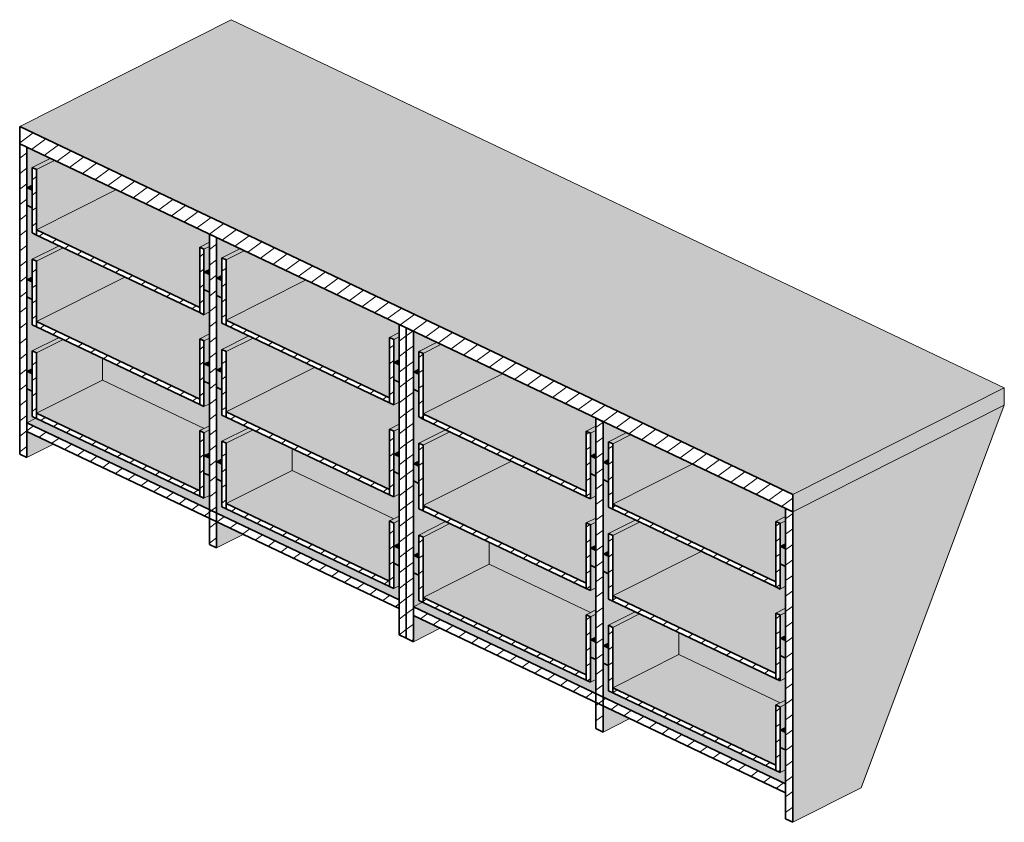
# Model space of a CAD drawing. Header units: centimetres. Extents: x 24553 to 27240, y -3028 to 11849.
# Tile 1 of 4: x 24777 to 24974, y -3028 to -2868. Entities that reach past the tile are written whole.
import ezdxf

# ---------------------------------------------------------------- set-up
doc = ezdxf.new("R2010")
doc.units = ezdxf.units.CM
doc.layers.add('A-GENM', color=13, linetype='Continuous', lineweight=18)
pattern_1 = [(36.473, (131238.643, 49706.006), (-1.267896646, 2.144294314), [])]

# ---------------------------------------------------------------- blocks, each defined once
blk = doc.blocks.new('FURN_Med_E25-S-09 - E25-S-09-9183737-E25-S-09-2')
at = {"layer": 'A-GENM'}
for points in [[(24421.97, -2962.94), (24464.16, -2941.65), (24309.93, -2868.25), (24267.74, -2889.53), (24415.06, -2959.65)], [(24271.12, -2910.14), (24286.94, -2902.16), (24274.67, -2896.32), (24271.12, -2898.11), (24271.12, -2908.27)], [(24270.26, -2902.25), (24270.26, -2901.2), (24269.18, -2901.74)], [(24303.65, -2925.63), (24303.65, -2913.6), (24305.58, -2912.62), (24305.58, -2911.03), (24286.94, -2902.16), (24271.12, -2910.14), (24292.27, -2920.21)], [(24271.12, -2928.45), (24288.72, -2919.57), (24276.45, -2913.73), (24271.12, -2916.42), (24271.12, -2926.67)], [(24308.96, -2928.15), (24324.78, -2920.17), (24312.51, -2914.33), (24308.96, -2916.12)], [(24305.58, -2919.07), (24305.58, -2918.01), (24304.51, -2918.56)], [(24270.26, -2920.56), (24270.26, -2919.5), (24269.18, -2920.05)], [(24303.65, -2943.93), (24303.65, -2931.9), (24305.58, -2930.93), (24305.58, -2926.54), (24304.51, -2927.08), (24288.72, -2919.57), (24271.12, -2928.45), (24292.27, -2938.52)], [(24308.09, -2920.26), (24308.09, -2919.21), (24307.02, -2919.75)], [(24341.49, -2943.64), (24341.49, -2931.61), (24343.42, -2930.63), (24343.42, -2929.04), (24324.78, -2920.17), (24308.96, -2928.15), (24341.39, -2943.59)], [(24271.12, -2946.75), (24284.26, -2940.12), (24284.24, -2935.74), (24276.45, -2932.03), (24271.12, -2934.72), (24271.12, -2944.98)], [(24308.96, -2946.46), (24326.56, -2937.58), (24314.29, -2931.74), (24308.96, -2934.43), (24308.96, -2944.68)], [(24348.23, -2946.85), (24364.05, -2938.86), (24351.79, -2933.02), (24348.23, -2934.82)], [(24304.52, -2949.77), (24305.58, -2949.23), (24305.58, -2944.84), (24304.51, -2945.39), (24284.26, -2935.75), (24284.26, -2940.12), (24304.51, -2949.76)], [(24305.58, -2937.38), (24305.58, -2936.32), (24304.51, -2936.86)], [(24343.42, -2937.08), (24343.42, -2936.03), (24342.35, -2936.57)], [(24270.26, -2938.87), (24270.26, -2937.81), (24269.18, -2938.35)], [(24308.09, -2938.57), (24308.09, -2937.52), (24307.02, -2938.06)], [(24341.49, -2961.94), (24341.49, -2949.91), (24343.42, -2948.94), (24343.42, -2944.55), (24342.35, -2945.09), (24326.56, -2937.58), (24308.96, -2946.46), (24341.39, -2961.89)], [(24347.37, -2938.96), (24347.37, -2937.9), (24346.29, -2938.45)], [(24303.65, -2962.24), (24303.65, -2950.21), (24304.51, -2949.76), (24284.24, -2940.13), (24271.12, -2946.75), (24289.87, -2955.68)], [(24380.76, -2962.33), (24380.76, -2950.3), (24382.7, -2949.32), (24382.7, -2947.74), (24364.05, -2938.86), (24348.23, -2946.85), (24369.3, -2956.88)], [(24421.97, -2966.43), (24464.16, -2945.14), (24464.16, -2941.65), (24421.97, -2962.94)], [(24421.97, -3028.32), (24435.6, -3021.44), (24464.16, -2945.14), (24421.97, -2966.43), (24421.97, -3021.57)], [(24308.96, -2964.76), (24322.1, -2958.13), (24322.08, -2953.75), (24314.29, -2950.04), (24308.96, -2952.73), (24308.96, -2962.99)], [(24348.23, -2965.15), (24365.83, -2956.27), (24353.56, -2950.43), (24348.23, -2953.12), (24348.23, -2963.38)], [(24386.07, -2964.86), (24401.89, -2956.87), (24389.62, -2951.03), (24386.07, -2952.83)], [(24342.36, -2967.78), (24343.42, -2967.24), (24343.42, -2962.86), (24342.35, -2963.4), (24322.1, -2953.76), (24322.1, -2958.13), (24342.35, -2967.77)], [(24305.58, -2955.68), (24305.58, -2954.63), (24304.51, -2955.17)], [(24308.09, -2956.88), (24308.09, -2955.82), (24307.02, -2956.36)], [(24343.42, -2955.39), (24343.42, -2954.33), (24342.35, -2954.87)], [(24382.7, -2955.77), (24382.7, -2954.72), (24381.62, -2955.26)], [(24385.21, -2956.97), (24385.21, -2955.91), (24384.13, -2956.46)], [(24347.37, -2957.26), (24347.37, -2956.21), (24346.29, -2956.75)], [(24380.76, -2980.64), (24380.76, -2968.61), (24382.7, -2967.63), (24382.7, -2963.24), (24381.62, -2963.79), (24365.83, -2956.27), (24348.23, -2965.15), (24366.98, -2974.08)], [(24418.6, -2980.34), (24418.6, -2968.31), (24420.54, -2967.33), (24420.54, -2965.75), (24401.89, -2956.87), (24386.07, -2964.86), (24415.06, -2978.65)], [(24341.49, -2980.25), (24341.49, -2968.22), (24342.35, -2967.77), (24322.08, -2958.14), (24308.96, -2964.76), (24341.39, -2980.2)], [(24348.23, -2983.46), (24361.37, -2976.82), (24361.37, -2972.45), (24353.56, -2968.74), (24348.23, -2971.43), (24348.23, -2981.68)], [(24386.07, -2983.16), (24403.67, -2974.28), (24391.4, -2968.44), (24386.07, -2971.13), (24386.07, -2971.96)], [(24343.42, -2973.69), (24343.42, -2972.64), (24342.35, -2973.18)], [(24381.64, -2986.47), (24382.7, -2985.93), (24382.7, -2981.55), (24381.62, -2982.09), (24361.37, -2972.45), (24361.37, -2976.82), (24381.62, -2986.46)], [(24382.7, -2974.08), (24382.7, -2973.02), (24381.62, -2973.57)], [(24420.54, -2973.78), (24420.54, -2972.73), (24419.46, -2973.27)], [(24347.37, -2975.57), (24347.37, -2974.51), (24346.29, -2975.06)], [(24385.21, -2975.27), (24385.21, -2974.22), (24384.13, -2974.76)], [(24418.6, -2998.65), (24418.6, -2986.62), (24420.54, -2985.64), (24420.54, -2981.25), (24419.46, -2981.8), (24403.67, -2974.28), (24386.07, -2983.16), (24415.06, -2996.96)], [(24380.76, -2998.94), (24380.76, -2986.91), (24381.62, -2986.46), (24361.37, -2976.82), (24348.23, -2983.46), (24366.98, -2992.38)], [(24386.07, -3001.47), (24399.21, -2994.84), (24399.19, -2990.45), (24391.4, -2986.75), (24386.07, -2989.44), (24386.07, -2999.69)], [(24382.7, -2992.38), (24382.7, -2991.33), (24381.62, -2991.87)], [(24419.48, -3004.48), (24420.54, -3003.95), (24420.54, -2999.56), (24419.46, -3000.1), (24399.21, -2990.47), (24399.21, -2994.84), (24419.46, -3004.47)], [(24420.54, -2992.09), (24420.54, -2991.03), (24419.46, -2991.58)], [(24385.21, -2993.58), (24385.21, -2992.52), (24384.13, -2993.07)], [(24418.6, -3016.95), (24418.6, -3004.92), (24419.46, -3004.47), (24399.19, -2994.85), (24386.07, -3001.47), (24415.06, -3015.27)], [(24420.54, -3010.4), (24420.54, -3009.34), (24419.46, -3009.88)]]:
    blk.add_hatch(color=256, dxfattribs=at).paths.add_polyline_path(points)
h = blk.add_hatch(dxfattribs=at)
h.set_pattern_fill('FP_1', color=256, style=0, pattern_type=2)
h.set_pattern_definition(pattern_1)
h.paths.add_polyline_path([(24421.97, -2966.43), (24421.97, -2962.94), (24267.74, -2889.53), (24267.74, -2893.02), (24415.06, -2963.14)])
h = blk.add_hatch(dxfattribs=at)
h.set_pattern_fill('FP_1', color=256, style=0, pattern_type=2)
h.set_pattern_definition(pattern_1)
h.paths.add_polyline_path([(24269.18, -2955.59), (24269.18, -2893.7), (24267.74, -2893.02), (24267.74, -2954.91)])
h = blk.add_hatch(color=256, dxfattribs=at)
h.paths.add_polyline_path([(24269.18, -2955.59), (24274.51, -2952.9), (24269.18, -2950.36)])
h.paths.add_polyline_path([(24269.18, -2948.62), (24270.96, -2947.72), (24270.26, -2947.39), (24270.26, -2942.35), (24269.18, -2941.84), (24269.18, -2948.29)])
h.paths.add_polyline_path([(24269.18, -2938.35), (24270.26, -2937.81), (24270.26, -2934.31), (24275.59, -2931.62), (24270.26, -2929.08), (24270.26, -2924.05), (24269.18, -2923.53), (24269.18, -2934.72)])
h.paths.add_polyline_path([(24269.18, -2920.05), (24270.26, -2919.5), (24270.26, -2916.01), (24275.59, -2913.32), (24270.26, -2910.78), (24270.26, -2905.74), (24269.18, -2905.23), (24269.18, -2917.25)])
h.paths.add_polyline_path([(24269.18, -2901.74), (24270.26, -2901.2), (24270.26, -2897.7), (24273.81, -2895.91), (24269.18, -2893.7), (24269.18, -2899.09)])
h = blk.add_hatch(color=256, dxfattribs=at)
h.paths.add_polyline_path([(24304.51, -2914.01), (24305.58, -2913.43), (24305.58, -2912.62), (24303.65, -2913.6)])
h.paths.add_polyline_path([(24271.12, -2898.11), (24274.67, -2896.32), (24273.81, -2895.91), (24270.26, -2897.7)])
h = blk.add_hatch(dxfattribs=at)
h.set_pattern_fill('FP_1', color=256, style=0, pattern_type=2)
h.set_pattern_definition(pattern_1)
h.paths.add_polyline_path([(24304.51, -2927.08), (24304.51, -2914.01), (24303.65, -2913.6), (24303.65, -2926.67)])
h.paths.add_polyline_path([(24271.12, -2911.19), (24271.12, -2898.11), (24270.26, -2897.7), (24270.26, -2910.78)])
h = blk.add_hatch(color=256, dxfattribs=at)
h.paths.add_polyline_path([(24305.58, -2922.56), (24305.58, -2919.07), (24304.51, -2918.56), (24304.51, -2922.04)])
h.paths.add_polyline_path([(24270.26, -2905.74), (24270.26, -2902.25), (24269.18, -2901.74), (24269.18, -2905.23)])
h = blk.add_hatch(dxfattribs=at)
h.set_pattern_fill('FP_1', color=256, style=0, pattern_type=2)
h.set_pattern_definition(pattern_1)
h.paths.add_polyline_path([(24303.65, -2926.67), (24303.65, -2925.63), (24271.12, -2910.14), (24271.12, -2911.19), (24301.45, -2925.63)])
h = blk.add_hatch(dxfattribs=at)
h.set_pattern_fill('FP_1', color=256, style=0, pattern_type=2)
h.set_pattern_definition(pattern_1)
h.paths.add_polyline_path([(24307.02, -2973.61), (24307.02, -2968.37), (24305.58, -2967.69), (24305.58, -2972.92)])
h.paths.add_polyline_path([(24307.02, -2966.63), (24307.02, -2911.71), (24305.58, -2911.03), (24305.58, -2965.95)])
h = blk.add_hatch(color=256, dxfattribs=at)
h.paths.add_polyline_path([(24307.02, -2973.61), (24312.35, -2970.91), (24307.02, -2968.37)])
h.paths.add_polyline_path([(24307.02, -2966.63), (24308.8, -2965.73), (24308.09, -2965.4), (24308.09, -2960.36), (24307.02, -2959.85), (24307.02, -2965.81)])
h.paths.add_polyline_path([(24307.02, -2956.36), (24308.09, -2955.82), (24308.09, -2952.32), (24313.43, -2949.63), (24308.09, -2947.09), (24308.09, -2942.06), (24307.02, -2941.54), (24307.02, -2952.73)])
h.paths.add_polyline_path([(24307.02, -2938.06), (24308.09, -2937.52), (24308.09, -2934.02), (24313.43, -2931.33), (24308.09, -2928.79), (24308.09, -2923.75), (24307.02, -2923.24), (24307.02, -2935.41)])
h.paths.add_polyline_path([(24307.02, -2919.75), (24308.09, -2919.21), (24308.09, -2915.71), (24311.65, -2913.92), (24307.02, -2911.71), (24307.02, -2917.1)])
h = blk.add_hatch(color=256, dxfattribs=at)
h.paths.add_polyline_path([(24304.51, -2932.31), (24305.58, -2931.77), (24305.58, -2930.93), (24303.65, -2931.9)])
h.paths.add_polyline_path([(24271.12, -2916.42), (24276.45, -2913.73), (24275.59, -2913.32), (24270.26, -2916.01)])
h = blk.add_hatch(color=256, dxfattribs=at)
h.paths.add_polyline_path([(24304.51, -2927.08), (24305.58, -2926.54), (24305.58, -2922.56), (24304.51, -2922.04), (24304.51, -2925.63)])
h.paths.add_polyline_path([(24304.51, -2918.56), (24305.58, -2918.01), (24305.58, -2913.46), (24304.51, -2914.01)])
h = blk.add_hatch(color=256, dxfattribs=at)
h.paths.add_polyline_path([(24342.35, -2932.02), (24343.42, -2931.44), (24343.42, -2930.63), (24341.49, -2931.61)])
h.paths.add_polyline_path([(24308.96, -2916.12), (24312.51, -2914.33), (24311.65, -2913.92), (24308.09, -2915.71)])
h = blk.add_hatch(dxfattribs=at)
h.set_pattern_fill('FP_1', color=256, style=0, pattern_type=2)
h.set_pattern_definition(pattern_1)
h.paths.add_polyline_path([(24304.51, -2945.39), (24304.51, -2932.31), (24303.65, -2931.9), (24303.65, -2944.98)])
h.paths.add_polyline_path([(24271.12, -2929.49), (24271.12, -2916.42), (24270.26, -2916.01), (24270.26, -2929.08)])
h = blk.add_hatch(dxfattribs=at)
h.set_pattern_fill('FP_1', color=256, style=0, pattern_type=2)
h.set_pattern_definition(pattern_1)
h.paths.add_polyline_path([(24342.35, -2945.09), (24342.35, -2932.02), (24341.49, -2931.61), (24341.49, -2944.68)])
h.paths.add_polyline_path([(24308.96, -2929.2), (24308.96, -2916.12), (24308.09, -2915.71), (24308.09, -2928.79)])
h = blk.add_hatch(color=256, dxfattribs=at)
h.paths.add_polyline_path([(24305.58, -2940.86), (24305.58, -2937.38), (24304.51, -2936.86), (24304.51, -2940.35)])
h.paths.add_polyline_path([(24270.26, -2924.05), (24270.26, -2920.56), (24269.18, -2920.05), (24269.18, -2923.53)])
h = blk.add_hatch(color=256, dxfattribs=at)
h.paths.add_polyline_path([(24343.42, -2940.57), (24343.42, -2937.08), (24342.35, -2936.57), (24342.35, -2940.05)])
h.paths.add_polyline_path([(24308.09, -2923.75), (24308.09, -2920.26), (24307.02, -2919.75), (24307.02, -2923.24)])
h = blk.add_hatch(dxfattribs=at)
h.set_pattern_fill('FP_1', color=256, style=0, pattern_type=2)
h.set_pattern_definition(pattern_1)
h.paths.add_polyline_path([(24303.65, -2944.98), (24303.65, -2943.93), (24271.12, -2928.45), (24271.12, -2929.49), (24301.45, -2943.93)])
h = blk.add_hatch(dxfattribs=at)
h.set_pattern_fill('FP_1', color=256, style=0, pattern_type=2)
h.set_pattern_definition(pattern_1)
h.paths.add_polyline_path([(24341.49, -2944.68), (24341.49, -2943.64), (24308.96, -2928.15), (24308.96, -2929.2), (24341.39, -2944.64)])
h = blk.add_hatch(dxfattribs=at)
h.set_pattern_fill('FP_1', color=256, style=0, pattern_type=2)
h.set_pattern_definition(pattern_1)
h.paths.add_polyline_path([(24344.86, -2991.62), (24344.86, -2929.72), (24343.42, -2929.04), (24343.42, -2990.93)])
h = blk.add_hatch(dxfattribs=at)
h.set_pattern_fill('FP_1', color=256, style=0, pattern_type=2)
h.set_pattern_definition(pattern_1)
h.paths.add_polyline_path([(24346.29, -2992.3), (24346.29, -2930.41), (24344.86, -2929.72), (24344.86, -2991.62)])
h = blk.add_hatch(color=256, dxfattribs=at)
h.paths.add_polyline_path([(24346.29, -2992.3), (24351.63, -2989.61), (24346.29, -2987.07), (24346.29, -2988.32)])
h.paths.add_polyline_path([(24346.29, -2985.32), (24348.07, -2984.43), (24347.37, -2984.09), (24347.37, -2979.06), (24346.29, -2978.54), (24346.29, -2984.87)])
h.paths.add_polyline_path([(24346.29, -2975.06), (24347.37, -2974.51), (24347.37, -2971.02), (24352.7, -2968.33), (24347.37, -2965.79), (24347.37, -2960.75), (24346.29, -2960.24), (24346.29, -2971.43)])
h.paths.add_polyline_path([(24346.29, -2956.75), (24347.37, -2956.21), (24347.37, -2952.71), (24352.7, -2950.02), (24347.37, -2947.48), (24347.37, -2942.44), (24346.29, -2941.93), (24346.29, -2954.1)])
h.paths.add_polyline_path([(24346.29, -2938.45), (24347.37, -2937.9), (24347.37, -2934.41), (24350.92, -2932.61), (24346.29, -2930.41), (24346.29, -2934.82)])
h = blk.add_hatch(color=256, dxfattribs=at)
h.paths.add_polyline_path([(24304.51, -2950.62), (24305.58, -2950.07), (24305.58, -2949.23), (24303.65, -2950.21)])
h.paths.add_polyline_path([(24271.12, -2934.72), (24276.45, -2932.03), (24275.59, -2931.62), (24270.26, -2934.31)])
h = blk.add_hatch(color=256, dxfattribs=at)
h.paths.add_polyline_path([(24304.51, -2945.39), (24305.58, -2944.84), (24305.58, -2940.86), (24304.51, -2940.35), (24304.51, -2943.93)])
h.paths.add_polyline_path([(24304.51, -2936.86), (24305.58, -2936.32), (24305.58, -2931.77), (24304.51, -2932.31)])
h = blk.add_hatch(color=256, dxfattribs=at)
h.paths.add_polyline_path([(24342.35, -2950.32), (24343.42, -2949.78), (24343.42, -2948.94), (24341.49, -2949.91)])
h.paths.add_polyline_path([(24308.96, -2934.43), (24314.29, -2931.74), (24313.43, -2931.33), (24308.09, -2934.02)])
h = blk.add_hatch(color=256, dxfattribs=at)
h.paths.add_polyline_path([(24342.35, -2945.09), (24343.42, -2944.55), (24343.42, -2940.57), (24342.35, -2940.05), (24342.35, -2943.64)])
h.paths.add_polyline_path([(24342.35, -2936.57), (24343.42, -2936.03), (24343.42, -2931.47), (24342.35, -2932.02)])
h = blk.add_hatch(dxfattribs=at)
h.set_pattern_fill('FP_1', color=256, style=0, pattern_type=2)
h.set_pattern_definition(pattern_1)
h.paths.add_polyline_path([(24304.51, -2963.69), (24304.51, -2950.62), (24303.65, -2950.21), (24303.65, -2963.28)])
h.paths.add_polyline_path([(24271.12, -2947.8), (24271.12, -2934.72), (24270.26, -2934.31), (24270.26, -2947.39), (24270.96, -2947.72)])
h = blk.add_hatch(dxfattribs=at)
h.set_pattern_fill('FP_1', color=256, style=0, pattern_type=2)
h.set_pattern_definition(pattern_1)
h.paths.add_polyline_path([(24342.35, -2963.4), (24342.35, -2950.32), (24341.49, -2949.91), (24341.49, -2962.99)])
h.paths.add_polyline_path([(24308.96, -2947.5), (24308.96, -2934.43), (24308.09, -2934.02), (24308.09, -2947.09)])
h = blk.add_hatch(color=256, dxfattribs=at)
h.paths.add_polyline_path([(24381.62, -2950.71), (24382.7, -2950.14), (24382.7, -2949.32), (24380.76, -2950.3)])
h.paths.add_polyline_path([(24348.23, -2934.82), (24351.79, -2933.02), (24350.92, -2932.61), (24347.37, -2934.41)])
h = blk.add_hatch(dxfattribs=at)
h.set_pattern_fill('FP_1', color=256, style=0, pattern_type=2)
h.set_pattern_definition(pattern_1)
h.paths.add_polyline_path([(24381.62, -2963.79), (24381.62, -2950.71), (24380.76, -2950.3), (24380.76, -2963.38)])
h.paths.add_polyline_path([(24348.23, -2947.89), (24348.23, -2934.82), (24347.37, -2934.41), (24347.37, -2947.48)])
h = blk.add_hatch(color=256, dxfattribs=at)
h.paths.add_polyline_path([(24305.58, -2959.17), (24305.58, -2955.68), (24304.51, -2955.17), (24304.51, -2958.66)])
h.paths.add_polyline_path([(24270.26, -2942.35), (24270.26, -2938.87), (24269.18, -2938.35), (24269.18, -2941.84)])
h = blk.add_hatch(color=256, dxfattribs=at)
h.paths.add_polyline_path([(24343.42, -2958.87), (24343.42, -2955.39), (24342.35, -2954.87), (24342.35, -2958.36)])
h.paths.add_polyline_path([(24308.09, -2942.06), (24308.09, -2938.57), (24307.02, -2938.06), (24307.02, -2941.54)])
h = blk.add_hatch(color=256, dxfattribs=at)
h.paths.add_polyline_path([(24382.7, -2959.26), (24382.7, -2955.77), (24381.62, -2955.26), (24381.62, -2958.75)])
h.paths.add_polyline_path([(24347.37, -2942.44), (24347.37, -2938.96), (24346.29, -2938.45), (24346.29, -2941.93)])
h = blk.add_hatch(color=256, dxfattribs=at)
h.paths.add_polyline_path([(24343.42, -2983.96), (24343.42, -2981.16), (24342.35, -2981.7), (24308.8, -2965.73), (24307.02, -2966.63), (24342.35, -2983.45)])
h.paths.add_polyline_path([(24305.58, -2965.95), (24305.58, -2963.15), (24304.51, -2963.69), (24270.96, -2947.72), (24269.18, -2948.62), (24304.51, -2965.44)])
h = blk.add_hatch(dxfattribs=at)
h.set_pattern_fill('FP_1', color=256, style=0, pattern_type=2)
h.set_pattern_definition(pattern_1)
h.paths.add_polyline_path([(24303.65, -2963.28), (24303.65, -2962.24), (24271.12, -2946.75), (24271.12, -2947.8), (24301.45, -2962.24)])
h = blk.add_hatch(dxfattribs=at)
h.set_pattern_fill('FP_1', color=256, style=0, pattern_type=2)
h.set_pattern_definition(pattern_1)
h.paths.add_polyline_path([(24341.49, -2962.99), (24341.49, -2961.94), (24308.96, -2946.46), (24308.96, -2947.5), (24341.39, -2962.94)])
h = blk.add_hatch(dxfattribs=at)
h.set_pattern_fill('FP_1', color=256, style=0, pattern_type=2)
h.set_pattern_definition(pattern_1)
h.paths.add_polyline_path([(24380.76, -2963.38), (24380.76, -2962.33), (24348.23, -2946.85), (24348.23, -2947.89), (24378.56, -2962.33)])
h = blk.add_hatch(dxfattribs=at)
h.set_pattern_fill('FP_1', color=256, style=0, pattern_type=2)
h.set_pattern_definition(pattern_1)
h.paths.add_polyline_path([(24384.13, -3010.31), (24384.13, -3005.08), (24382.7, -3004.4), (24382.7, -3009.63)])
h.paths.add_polyline_path([(24384.13, -3003.34), (24384.13, -2948.42), (24382.7, -2947.74), (24382.7, -3002.65)])
h = blk.add_hatch(dxfattribs=at)
h.set_pattern_fill('FP_1', color=256, style=0, pattern_type=2)
h.set_pattern_definition(pattern_1)
h.paths.add_polyline_path([(24343.42, -2985.7), (24343.42, -2983.96), (24269.18, -2948.62), (24269.18, -2950.36), (24342.63, -2985.32)])
h = blk.add_hatch(color=256, dxfattribs=at)
h.paths.add_polyline_path([(24304.51, -2963.69), (24305.58, -2963.15), (24305.58, -2959.17), (24304.51, -2958.66), (24304.51, -2962.24)])
h.paths.add_polyline_path([(24304.51, -2955.17), (24305.58, -2954.63), (24305.58, -2950.07), (24304.51, -2950.62)])
h = blk.add_hatch(color=256, dxfattribs=at)
h.paths.add_polyline_path([(24342.35, -2968.63), (24343.42, -2968.09), (24343.42, -2967.24), (24341.49, -2968.22), (24341.67, -2968.3)])
h.paths.add_polyline_path([(24308.96, -2952.73), (24314.29, -2950.04), (24313.43, -2949.63), (24308.09, -2952.32)])
h = blk.add_hatch(color=256, dxfattribs=at)
h.paths.add_polyline_path([(24342.35, -2963.4), (24343.42, -2962.86), (24343.42, -2958.87), (24342.35, -2958.36), (24342.35, -2961.94)])
h.paths.add_polyline_path([(24342.35, -2954.87), (24343.42, -2954.33), (24343.42, -2949.78), (24342.35, -2950.32)])
h = blk.add_hatch(color=256, dxfattribs=at)
h.paths.add_polyline_path([(24381.62, -2969.02), (24382.7, -2968.47), (24382.7, -2967.63), (24380.76, -2968.61)])
h.paths.add_polyline_path([(24348.23, -2953.12), (24353.56, -2950.43), (24352.7, -2950.02), (24347.37, -2952.71)])
h = blk.add_hatch(color=256, dxfattribs=at)
h.paths.add_polyline_path([(24381.62, -2963.79), (24382.7, -2963.24), (24382.7, -2959.26), (24381.62, -2958.75), (24381.62, -2962.33)])
h.paths.add_polyline_path([(24381.62, -2955.26), (24382.7, -2954.72), (24382.7, -2950.17), (24381.62, -2950.71)])
h = blk.add_hatch(color=256, dxfattribs=at)
h.paths.add_polyline_path([(24384.13, -3010.31), (24389.47, -3007.62), (24384.13, -3005.08)])
h.paths.add_polyline_path([(24384.13, -3003.34), (24385.91, -3002.44), (24385.21, -3002.1), (24385.21, -2997.07), (24384.13, -2996.55), (24384.13, -3002.51)])
h.paths.add_polyline_path([(24384.13, -2993.07), (24385.21, -2992.52), (24385.21, -2989.03), (24390.54, -2986.34), (24385.21, -2983.8), (24385.21, -2978.76), (24384.13, -2978.25), (24384.13, -2989.44)])
h.paths.add_polyline_path([(24384.13, -2974.76), (24385.21, -2974.22), (24385.21, -2970.72), (24390.54, -2968.03), (24385.21, -2965.49), (24385.21, -2960.46), (24384.13, -2959.94), (24384.13, -2972.11)])
h.paths.add_polyline_path([(24384.13, -2956.46), (24385.21, -2955.91), (24385.21, -2952.42), (24388.76, -2950.62), (24384.13, -2948.42), (24384.13, -2953.8)])
h = blk.add_hatch(color=256, dxfattribs=at)
h.paths.add_polyline_path([(24419.46, -2968.72), (24420.54, -2968.15), (24420.54, -2967.33), (24418.6, -2968.31)])
h.paths.add_polyline_path([(24386.07, -2952.83), (24389.62, -2951.03), (24388.76, -2950.62), (24385.21, -2952.42)])
h = blk.add_hatch(dxfattribs=at)
h.set_pattern_fill('FP_1', color=256, style=0, pattern_type=2)
h.set_pattern_definition(pattern_1)
h.paths.add_polyline_path([(24342.35, -2981.7), (24342.35, -2968.63), (24341.49, -2968.22), (24341.49, -2981.29)])
h.paths.add_polyline_path([(24308.96, -2965.81), (24308.96, -2952.73), (24308.09, -2952.32), (24308.09, -2965.4), (24308.8, -2965.73)])
h = blk.add_hatch(dxfattribs=at)
h.set_pattern_fill('FP_1', color=256, style=0, pattern_type=2)
h.set_pattern_definition(pattern_1)
h.paths.add_polyline_path([(24381.62, -2982.09), (24381.62, -2969.02), (24380.76, -2968.61), (24380.76, -2981.68)])
h.paths.add_polyline_path([(24348.23, -2966.2), (24348.23, -2953.12), (24347.37, -2952.71), (24347.37, -2965.79)])
h = blk.add_hatch(dxfattribs=at)
h.set_pattern_fill('FP_1', color=256, style=0, pattern_type=2)
h.set_pattern_definition(pattern_1)
h.paths.add_polyline_path([(24419.46, -2981.8), (24419.46, -2968.72), (24418.6, -2968.31), (24418.6, -2981.39)])
h.paths.add_polyline_path([(24386.07, -2965.9), (24386.07, -2952.83), (24385.21, -2952.42), (24385.21, -2965.49)])
h = blk.add_hatch(color=256, dxfattribs=at)
h.paths.add_polyline_path([(24343.42, -2977.18), (24343.42, -2973.69), (24342.35, -2973.18), (24342.35, -2976.67)])
h.paths.add_polyline_path([(24308.09, -2960.36), (24308.09, -2956.88), (24307.02, -2956.36), (24307.02, -2959.85)])
h = blk.add_hatch(color=256, dxfattribs=at)
h.paths.add_polyline_path([(24382.7, -2977.57), (24382.7, -2974.08), (24381.62, -2973.57), (24381.62, -2977.05)])
h.paths.add_polyline_path([(24347.37, -2960.75), (24347.37, -2957.26), (24346.29, -2956.75), (24346.29, -2960.24)])
h = blk.add_hatch(color=256, dxfattribs=at)
h.paths.add_polyline_path([(24420.54, -2977.27), (24420.54, -2973.78), (24419.46, -2973.27), (24419.46, -2976.76)])
h.paths.add_polyline_path([(24385.21, -2960.46), (24385.21, -2956.97), (24384.13, -2956.46), (24384.13, -2959.94)])
h = blk.add_hatch(dxfattribs=at)
h.set_pattern_fill('FP_1', color=256, style=0, pattern_type=2)
h.set_pattern_definition(pattern_1)
h.paths.add_polyline_path([(24341.49, -2981.29), (24341.49, -2980.25), (24308.96, -2964.76), (24308.96, -2965.81), (24341.39, -2981.25)])
h = blk.add_hatch(dxfattribs=at)
h.set_pattern_fill('FP_1', color=256, style=0, pattern_type=2)
h.set_pattern_definition(pattern_1)
h.paths.add_polyline_path([(24380.76, -2981.68), (24380.76, -2980.64), (24348.23, -2965.15), (24348.23, -2966.2), (24378.56, -2980.64)])
h = blk.add_hatch(dxfattribs=at)
h.set_pattern_fill('FP_1', color=256, style=0, pattern_type=2)
h.set_pattern_definition(pattern_1)
h.paths.add_polyline_path([(24418.6, -2981.39), (24418.6, -2980.34), (24386.07, -2964.86), (24386.07, -2965.9), (24416.4, -2980.34)])
h = blk.add_hatch(dxfattribs=at)
h.set_pattern_fill('FP_1', color=256, style=0, pattern_type=2)
h.set_pattern_definition(pattern_1)
h.paths.add_polyline_path([(24421.97, -3028.32), (24421.97, -2966.43), (24420.54, -2965.75), (24420.54, -3027.64)])
h = blk.add_hatch(color=256, dxfattribs=at)
h.paths.add_polyline_path([(24342.35, -2981.7), (24343.42, -2981.16), (24343.42, -2977.18), (24342.35, -2976.67), (24342.35, -2980.25)])
h.paths.add_polyline_path([(24342.35, -2973.18), (24343.42, -2972.64), (24343.42, -2968.09), (24342.35, -2968.63)])
h = blk.add_hatch(color=256, dxfattribs=at)
h.paths.add_polyline_path([(24381.62, -2987.32), (24382.7, -2986.78), (24382.7, -2985.93), (24380.76, -2986.91)])
h.paths.add_polyline_path([(24348.23, -2971.43), (24353.56, -2968.74), (24352.7, -2968.33), (24347.37, -2971.02)])
h = blk.add_hatch(color=256, dxfattribs=at)
h.paths.add_polyline_path([(24381.62, -2982.09), (24382.7, -2981.55), (24382.7, -2977.57), (24381.62, -2977.05), (24381.62, -2980.64)])
h.paths.add_polyline_path([(24381.62, -2973.57), (24382.7, -2973.02), (24382.7, -2968.47), (24381.62, -2969.02)])
h = blk.add_hatch(color=256, dxfattribs=at)
h.paths.add_polyline_path([(24419.46, -2987.03), (24420.54, -2986.48), (24420.54, -2985.64), (24418.6, -2986.62)])
h.paths.add_polyline_path([(24386.07, -2971.13), (24391.4, -2968.44), (24390.54, -2968.03), (24385.21, -2970.72)])
h = blk.add_hatch(color=256, dxfattribs=at)
h.paths.add_polyline_path([(24419.46, -2981.8), (24420.54, -2981.25), (24420.54, -2977.27), (24419.46, -2976.76), (24419.46, -2980.34)])
h.paths.add_polyline_path([(24419.46, -2973.27), (24420.54, -2972.73), (24420.54, -2968.18), (24419.46, -2968.72)])
h = blk.add_hatch(dxfattribs=at)
h.set_pattern_fill('FP_1', color=256, style=0, pattern_type=2)
h.set_pattern_definition(pattern_1)
h.paths.add_polyline_path([(24381.62, -3000.4), (24381.62, -2987.32), (24380.76, -2986.91), (24380.76, -2999.99)])
h.paths.add_polyline_path([(24348.23, -2984.5), (24348.23, -2971.43), (24347.37, -2971.02), (24347.37, -2984.09), (24348.07, -2984.43)])
h = blk.add_hatch(dxfattribs=at)
h.set_pattern_fill('FP_1', color=256, style=0, pattern_type=2)
h.set_pattern_definition(pattern_1)
h.paths.add_polyline_path([(24419.46, -3000.1), (24419.46, -2987.03), (24418.6, -2986.62), (24418.6, -2999.69)])
h.paths.add_polyline_path([(24386.07, -2984.21), (24386.07, -2971.13), (24385.21, -2970.72), (24385.21, -2983.8)])
h = blk.add_hatch(color=256, dxfattribs=at)
h.paths.add_polyline_path([(24382.7, -2995.87), (24382.7, -2992.38), (24381.62, -2991.87), (24381.62, -2995.36)])
h.paths.add_polyline_path([(24347.37, -2979.06), (24347.37, -2975.57), (24346.29, -2975.06), (24346.29, -2978.54)])
h = blk.add_hatch(color=256, dxfattribs=at)
h.paths.add_polyline_path([(24420.54, -2995.58), (24420.54, -2992.09), (24419.46, -2991.58), (24419.46, -2995.06)])
h.paths.add_polyline_path([(24385.21, -2978.76), (24385.21, -2975.27), (24384.13, -2974.76), (24384.13, -2978.25)])
h = blk.add_hatch(dxfattribs=at)
h.set_pattern_fill('FP_1', color=256, style=0, pattern_type=2)
h.set_pattern_definition(pattern_1)
h.paths.add_polyline_path([(24380.76, -2999.99), (24380.76, -2998.94), (24348.23, -2983.46), (24348.23, -2984.5), (24378.56, -2998.94)])
h = blk.add_hatch(dxfattribs=at)
h.set_pattern_fill('FP_1', color=256, style=0, pattern_type=2)
h.set_pattern_definition(pattern_1)
h.paths.add_polyline_path([(24418.6, -2999.69), (24418.6, -2998.65), (24386.07, -2983.16), (24386.07, -2984.21), (24416.4, -2998.65)])
h = blk.add_hatch(color=256, dxfattribs=at)
h.paths.add_polyline_path([(24420.54, -3020.66), (24420.54, -3017.86), (24419.46, -3018.41), (24385.91, -3002.44), (24384.13, -3003.34), (24419.46, -3020.15)])
h.paths.add_polyline_path([(24382.7, -3002.65), (24382.7, -2999.85), (24381.62, -3000.4), (24348.07, -2984.43), (24346.29, -2985.32), (24381.62, -3002.14)])
h = blk.add_hatch(dxfattribs=at)
h.set_pattern_fill('FP_1', color=256, style=0, pattern_type=2)
h.set_pattern_definition(pattern_1)
h.paths.add_polyline_path([(24420.54, -3022.41), (24420.54, -3020.66), (24346.29, -2985.32), (24346.29, -2987.07), (24418.78, -3021.57)])
h = blk.add_hatch(color=256, dxfattribs=at)
h.paths.add_polyline_path([(24381.62, -3000.4), (24382.7, -2999.85), (24382.7, -2995.87), (24381.62, -2995.36), (24381.62, -2998.94)])
h.paths.add_polyline_path([(24381.62, -2991.87), (24382.7, -2991.33), (24382.7, -2986.78), (24381.62, -2987.32), (24381.62, -2988.32)])
h = blk.add_hatch(color=256, dxfattribs=at)
h.paths.add_polyline_path([(24419.46, -3005.33), (24420.54, -3004.79), (24420.54, -3003.95), (24418.6, -3004.92)])
h.paths.add_polyline_path([(24386.07, -2989.44), (24391.4, -2986.75), (24390.54, -2986.34), (24385.21, -2989.03)])
h = blk.add_hatch(color=256, dxfattribs=at)
h.paths.add_polyline_path([(24419.46, -3000.1), (24420.54, -2999.56), (24420.54, -2995.58), (24419.46, -2995.06), (24419.46, -2998.65)])
h.paths.add_polyline_path([(24419.46, -2991.58), (24420.54, -2991.03), (24420.54, -2986.48), (24419.46, -2987.03), (24419.46, -2988.32)])
h = blk.add_hatch(dxfattribs=at)
h.set_pattern_fill('FP_1', color=256, style=0, pattern_type=2)
h.set_pattern_definition(pattern_1)
h.paths.add_polyline_path([(24419.46, -3018.41), (24419.46, -3005.33), (24418.6, -3004.92), (24418.6, -3018)])
h.paths.add_polyline_path([(24386.07, -3002.51), (24386.07, -2989.44), (24385.21, -2989.03), (24385.21, -3002.1), (24385.91, -3002.44)])
h = blk.add_hatch(color=256, dxfattribs=at)
h.paths.add_polyline_path([(24420.54, -3013.88), (24420.54, -3010.4), (24419.46, -3009.88), (24419.46, -3013.37)])
h.paths.add_polyline_path([(24385.21, -2997.07), (24385.21, -2993.58), (24384.13, -2993.07), (24384.13, -2996.55)])
h = blk.add_hatch(dxfattribs=at)
h.set_pattern_fill('FP_1', color=256, style=0, pattern_type=2)
h.set_pattern_definition(pattern_1)
h.paths.add_polyline_path([(24418.6, -3018), (24418.6, -3016.95), (24386.07, -3001.47), (24386.07, -3002.51), (24416.4, -3016.95)])
h = blk.add_hatch(color=256, dxfattribs=at)
h.paths.add_polyline_path([(24419.46, -3018.41), (24420.54, -3017.86), (24420.54, -3013.88), (24419.46, -3013.37), (24419.46, -3016.95)])
h.paths.add_polyline_path([(24419.46, -3009.88), (24420.54, -3009.34), (24420.54, -3004.79), (24419.46, -3005.33)])
for p, q in [((24309.94, -2868.25), (24267.74, -2889.53)), ((24464.16, -2941.65), (24309.94, -2868.25)), ((24309.94, -2868.25), (24309.94, -2868.25)), ((24273.81, -2895.91), (24270.26, -2897.7)), ((24271.12, -2898.11), (24274.67, -2896.32)), ((24270.26, -2901.2), (24269.18, -2901.74)), ((24286.94, -2902.16), (24271.12, -2910.14)), ((24305.58, -2912.62), (24303.65, -2913.6)), ((24275.59, -2913.32), (24270.26, -2916.01)), ((24271.12, -2916.42), (24276.45, -2913.73)), ((24304.51, -2914.01), (24305.58, -2913.46)), ((24311.65, -2913.92), (24308.09, -2915.71)), ((24308.96, -2916.12), (24312.51, -2914.33)), ((24305.58, -2918.01), (24304.51, -2918.56)), ((24270.26, -2919.5), (24269.18, -2920.05)), ((24288.72, -2919.57), (24271.12, -2928.45)), ((24308.09, -2919.21), (24307.02, -2919.75)), ((24324.78, -2920.17), (24308.96, -2928.15)), ((24305.58, -2926.54), (24304.51, -2927.08)), ((24275.59, -2931.62), (24270.26, -2934.31)), ((24271.12, -2934.72), (24276.45, -2932.03)), ((24305.58, -2930.93), (24303.65, -2931.9)), ((24304.51, -2932.31), (24305.58, -2931.77)), ((24313.43, -2931.33), (24308.09, -2934.02)), ((24308.96, -2934.43), (24314.29, -2931.74)), ((24343.42, -2930.63), (24341.49, -2931.61)), ((24342.35, -2932.02), (24343.42, -2931.47)), ((24350.92, -2932.61), (24347.37, -2934.41)), ((24348.23, -2934.82), (24351.79, -2933.02)), ((24284.26, -2940.12), (24284.26, -2935.75)), ((24305.58, -2936.32), (24304.51, -2936.86)), ((24343.42, -2936.03), (24342.35, -2936.57)), ((24270.26, -2937.81), (24269.18, -2938.35)), ((24308.09, -2937.52), (24307.02, -2938.06)), ((24326.56, -2937.58), (24308.96, -2946.46)), ((24347.37, -2937.9), (24346.29, -2938.45)), ((24284.26, -2940.12), (24271.12, -2946.75)), ((24304.52, -2949.77), (24284.26, -2940.12)), ((24364.05, -2938.86), (24348.23, -2946.85)), ((24421.97, -2962.94), (24464.16, -2941.65)), ((24464.16, -2941.65), (24464.16, -2945.14)), ((24305.58, -2944.84), (24304.51, -2945.39)), ((24343.42, -2944.55), (24342.35, -2945.09)), ((24464.16, -2945.14), (24421.97, -2966.43)), ((24464.16, -2945.14), (24421.97, -2966.43)), ((24435.6, -3021.44), (24464.16, -2945.14)), ((24270.96, -2947.72), (24269.18, -2948.62)), ((24305.58, -2949.23), (24303.65, -2950.21)), ((24304.51, -2950.62), (24305.58, -2950.07)), ((24313.43, -2949.63), (24308.09, -2952.32)), ((24308.96, -2952.73), (24314.29, -2950.04)), ((24343.42, -2948.94), (24341.49, -2949.91)), ((24342.35, -2950.32), (24343.42, -2949.78)), ((24352.7, -2950.02), (24347.37, -2952.71)), ((24382.7, -2949.32), (24380.76, -2950.3)), ((24381.62, -2950.71), (24382.7, -2950.17)), ((24348.23, -2953.12), (24353.56, -2950.43)), ((24388.76, -2950.62), (24385.21, -2952.42)), ((24386.07, -2952.83), (24389.62, -2951.03)), ((24269.18, -2955.59), (24274.51, -2952.9)), ((24322.1, -2958.13), (24322.1, -2953.76)), ((24305.58, -2954.63), (24304.51, -2955.17)), ((24308.09, -2955.82), (24307.02, -2956.36)), ((24343.42, -2954.33), (24342.35, -2954.87)), ((24382.7, -2954.72), (24381.62, -2955.26)), ((24385.21, -2955.91), (24384.13, -2956.46)), ((24347.37, -2956.21), (24346.29, -2956.75)), ((24365.83, -2956.27), (24348.23, -2965.15)), ((24401.89, -2956.87), (24386.07, -2964.86)), ((24322.1, -2958.13), (24308.96, -2964.76)), ((24342.36, -2967.78), (24322.1, -2958.13)), ((24305.58, -2963.15), (24304.51, -2963.69)), ((24343.42, -2962.86), (24342.35, -2963.4)), ((24382.7, -2963.24), (24381.62, -2963.79)), ((24343.42, -2967.24), (24341.49, -2968.22)), ((24382.7, -2967.63), (24380.76, -2968.61)), ((24420.54, -2967.33), (24418.6, -2968.31)), ((24342.35, -2968.63), (24343.42, -2968.09)), ((24352.7, -2968.33), (24347.37, -2971.02)), ((24348.23, -2971.43), (24353.56, -2968.74)), ((24381.62, -2969.02), (24382.7, -2968.47)), ((24390.54, -2968.03), (24385.21, -2970.72)), ((24386.07, -2971.13), (24391.4, -2968.44)), ((24419.46, -2968.72), (24420.54, -2968.18)), ((24307.02, -2973.61), (24312.35, -2970.91)), ((24343.42, -2972.64), (24342.35, -2973.18)), ((24361.37, -2976.82), (24361.37, -2972.45)), ((24382.7, -2973.02), (24381.62, -2973.57)), ((24420.54, -2972.73), (24419.46, -2973.27)), ((24347.37, -2974.51), (24346.29, -2975.06)), ((24385.21, -2974.22), (24384.13, -2974.76)), ((24403.67, -2974.28), (24386.07, -2983.16)), ((24361.37, -2976.82), (24348.23, -2983.46)), ((24381.64, -2986.47), (24361.37, -2976.82)), ((24343.42, -2981.16), (24342.35, -2981.7)), ((24382.7, -2981.55), (24381.62, -2982.09)), ((24420.54, -2981.25), (24419.46, -2981.8)), ((24348.07, -2984.43), (24346.29, -2985.32)), ((24382.7, -2985.93), (24380.76, -2986.91)), ((24381.62, -2987.32), (24382.7, -2986.78)), ((24390.54, -2986.34), (24385.21, -2989.03)), ((24386.07, -2989.44), (24391.4, -2986.75)), ((24420.54, -2985.64), (24418.6, -2986.62)), ((24419.46, -2987.03), (24420.54, -2986.48)), ((24346.29, -2992.3), (24351.63, -2989.61)), ((24382.7, -2991.33), (24381.62, -2991.87)), ((24399.21, -2994.84), (24399.21, -2990.47)), ((24420.54, -2991.03), (24419.46, -2991.58)), ((24385.21, -2992.52), (24384.13, -2993.07)), ((24399.21, -2994.84), (24386.07, -3001.47)), ((24419.48, -3004.48), (24399.21, -2994.84)), ((24382.7, -2999.85), (24381.62, -3000.4)), ((24420.54, -2999.56), (24419.46, -3000.1)), ((24420.54, -3003.95), (24418.6, -3004.92)), ((24419.46, -3005.33), (24420.54, -3004.79)), ((24384.13, -3010.31), (24389.47, -3007.62)), ((24420.54, -3009.34), (24419.46, -3009.88)), ((24420.54, -3017.86), (24419.46, -3018.41)), ((24421.97, -3028.32), (24435.6, -3021.44))]:
    blk.add_line(p, q, dxfattribs=at)
at = {"layer": 'A-GENM', "lineweight": 35}
for p, q in [((24421.97, -2962.94), (24267.74, -2889.53)), ((24267.74, -2889.53), (24267.74, -2893.02)), ((24267.74, -2893.02), (24421.97, -2966.43)), ((24269.18, -2893.7), (24267.74, -2893.02)), ((24267.74, -2893.02), (24267.74, -2954.91)), ((24269.18, -2955.59), (24269.18, -2893.7)), ((24271.12, -2898.11), (24270.26, -2897.7)), ((24270.26, -2897.7), (24270.26, -2910.78)), ((24271.12, -2911.19), (24271.12, -2898.11)), ((24270.26, -2902.25), (24269.18, -2901.74)), ((24269.18, -2901.74), (24269.18, -2905.23)), ((24270.26, -2905.74), (24270.26, -2902.25)), ((24269.18, -2905.23), (24270.26, -2905.74)), ((24270.26, -2910.78), (24271.12, -2911.19)), ((24303.65, -2925.63), (24271.12, -2910.14)), ((24271.12, -2910.14), (24271.12, -2911.19)), ((24271.12, -2911.19), (24303.65, -2926.67)), ((24307.02, -2911.71), (24305.58, -2911.03)), ((24305.58, -2911.03), (24305.58, -2972.92)), ((24307.02, -2973.61), (24307.02, -2911.71)), ((24304.51, -2914.01), (24303.65, -2913.6)), ((24303.65, -2913.6), (24303.65, -2926.67)), ((24304.51, -2927.08), (24304.51, -2914.01)), ((24271.12, -2916.42), (24270.26, -2916.01)), ((24270.26, -2916.01), (24270.26, -2929.08)), ((24271.12, -2929.49), (24271.12, -2916.42)), ((24308.96, -2916.12), (24308.09, -2915.71)), ((24308.09, -2915.71), (24308.09, -2928.79)), ((24308.96, -2929.2), (24308.96, -2916.12)), ((24305.58, -2919.07), (24304.51, -2918.56)), ((24304.51, -2918.56), (24304.51, -2922.04)), ((24270.26, -2920.56), (24269.18, -2920.05)), ((24269.18, -2920.05), (24269.18, -2923.53)), ((24270.26, -2924.05), (24270.26, -2920.56)), ((24305.58, -2922.56), (24305.58, -2919.07)), ((24308.09, -2920.26), (24307.02, -2919.75)), ((24307.02, -2919.75), (24307.02, -2923.24)), ((24308.09, -2923.75), (24308.09, -2920.26)), ((24304.51, -2922.04), (24305.58, -2922.56)), ((24269.18, -2923.53), (24270.26, -2924.05)), ((24307.02, -2923.24), (24308.09, -2923.75)), ((24303.65, -2926.67), (24303.65, -2925.63)), ((24303.65, -2943.93), (24271.12, -2928.45)), ((24271.12, -2928.45), (24271.12, -2929.49)), ((24303.65, -2926.67), (24304.51, -2927.08)), ((24341.49, -2943.64), (24308.96, -2928.15)), ((24308.96, -2928.15), (24308.96, -2929.2)), ((24270.26, -2929.08), (24271.12, -2929.49)), ((24271.12, -2929.49), (24303.65, -2944.98)), ((24308.09, -2928.79), (24308.96, -2929.2)), ((24308.96, -2929.2), (24341.49, -2944.68)), ((24344.86, -2929.72), (24343.42, -2929.04)), ((24343.42, -2929.04), (24343.42, -2990.93)), ((24344.86, -2929.72), (24344.86, -2991.62)), ((24346.29, -2930.41), (24344.86, -2929.72)), ((24344.86, -2991.62), (24344.86, -2929.72)), ((24346.29, -2992.3), (24346.29, -2930.41)), ((24304.51, -2932.31), (24303.65, -2931.9)), ((24303.65, -2931.9), (24303.65, -2944.98)), ((24304.51, -2945.39), (24304.51, -2932.31)), ((24342.35, -2932.02), (24341.49, -2931.61)), ((24341.49, -2931.61), (24341.49, -2944.68)), ((24342.35, -2945.09), (24342.35, -2932.02)), ((24271.12, -2934.72), (24270.26, -2934.31)), ((24270.26, -2934.31), (24270.26, -2947.39)), ((24308.96, -2934.43), (24308.09, -2934.02)), ((24308.09, -2934.02), (24308.09, -2947.09)), ((24308.96, -2947.5), (24308.96, -2934.43)), ((24348.23, -2934.82), (24347.37, -2934.41)), ((24347.37, -2934.41), (24347.37, -2947.48)), ((24271.12, -2947.8), (24271.12, -2934.72)), ((24348.23, -2947.89), (24348.23, -2934.82)), ((24270.26, -2938.87), (24269.18, -2938.35)), ((24269.18, -2938.35), (24269.18, -2941.84)), ((24305.58, -2937.38), (24304.51, -2936.86)), ((24304.51, -2936.86), (24304.51, -2940.35)), ((24305.58, -2940.86), (24305.58, -2937.38)), ((24308.09, -2938.57), (24307.02, -2938.06)), ((24307.02, -2938.06), (24307.02, -2941.54)), ((24343.42, -2937.08), (24342.35, -2936.57)), ((24342.35, -2936.57), (24342.35, -2940.05)), ((24343.42, -2940.57), (24343.42, -2937.08)), ((24270.26, -2942.35), (24270.26, -2938.87)), ((24304.51, -2940.35), (24305.58, -2940.86)), ((24308.09, -2942.06), (24308.09, -2938.57)), ((24342.35, -2940.05), (24343.42, -2940.57)), ((24347.37, -2938.96), (24346.29, -2938.45)), ((24346.29, -2938.45), (24346.29, -2941.93)), ((24347.37, -2942.44), (24347.37, -2938.96)), ((24269.18, -2941.84), (24270.26, -2942.35)), ((24307.02, -2941.54), (24308.09, -2942.06)), ((24346.29, -2941.93), (24347.37, -2942.44)), ((24303.65, -2944.98), (24303.65, -2943.93)), ((24341.49, -2944.68), (24341.49, -2943.64)), ((24303.65, -2944.98), (24304.51, -2945.39)), ((24341.49, -2944.68), (24342.35, -2945.09)), ((24270.26, -2947.39), (24271.12, -2947.8)), ((24303.65, -2962.24), (24271.12, -2946.75)), ((24271.12, -2946.75), (24271.12, -2947.8)), ((24271.12, -2947.8), (24303.65, -2963.28)), ((24308.09, -2947.09), (24308.96, -2947.5)), ((24341.49, -2961.94), (24308.96, -2946.46)), ((24308.96, -2946.46), (24308.96, -2947.5)), ((24308.96, -2947.5), (24341.49, -2962.99)), ((24347.37, -2947.48), (24348.23, -2947.89)), ((24380.76, -2962.33), (24348.23, -2946.85)), ((24348.23, -2946.85), (24348.23, -2947.89)), ((24348.23, -2947.89), (24380.76, -2963.38)), ((24382.7, -2947.74), (24382.7, -3009.63)), ((24384.13, -2948.42), (24382.7, -2947.74)), ((24343.42, -2983.96), (24269.18, -2948.62)), ((24269.18, -2948.62), (24269.18, -2950.36)), ((24304.51, -2950.62), (24303.65, -2950.21)), ((24303.65, -2950.21), (24303.65, -2963.28)), ((24342.35, -2950.32), (24341.49, -2949.91)), ((24341.49, -2949.91), (24341.49, -2962.99)), ((24384.13, -3010.31), (24384.13, -2948.42)), ((24269.18, -2950.36), (24343.42, -2985.7)), ((24304.51, -2963.69), (24304.51, -2950.62)), ((24342.35, -2963.4), (24342.35, -2950.32)), ((24381.62, -2950.71), (24380.76, -2950.3)), ((24380.76, -2950.3), (24380.76, -2963.38)), ((24381.62, -2963.79), (24381.62, -2950.71)), ((24308.96, -2952.73), (24308.09, -2952.32)), ((24308.09, -2952.32), (24308.09, -2965.4)), ((24308.96, -2965.81), (24308.96, -2952.73)), ((24348.23, -2953.12), (24347.37, -2952.71)), ((24347.37, -2952.71), (24347.37, -2965.79)), ((24348.23, -2966.2), (24348.23, -2953.12)), ((24386.07, -2952.83), (24385.21, -2952.42)), ((24385.21, -2952.42), (24385.21, -2965.49)), ((24386.07, -2965.9), (24386.07, -2952.83)), ((24267.74, -2954.91), (24269.18, -2955.59)), ((24305.58, -2955.68), (24304.51, -2955.17)), ((24304.51, -2955.17), (24304.51, -2958.66)), ((24305.58, -2959.17), (24305.58, -2955.68)), ((24343.42, -2955.39), (24342.35, -2954.87)), ((24342.35, -2954.87), (24342.35, -2958.36)), ((24343.42, -2958.87), (24343.42, -2955.39)), ((24382.7, -2955.77), (24381.62, -2955.26)), ((24381.62, -2955.26), (24381.62, -2958.75)), ((24382.7, -2959.26), (24382.7, -2955.77)), ((24308.09, -2956.88), (24307.02, -2956.36)), ((24307.02, -2956.36), (24307.02, -2959.85)), ((24308.09, -2960.36), (24308.09, -2956.88)), ((24347.37, -2957.26), (24346.29, -2956.75)), ((24346.29, -2956.75), (24346.29, -2960.24)), ((24347.37, -2960.75), (24347.37, -2957.26)), ((24385.21, -2956.97), (24384.13, -2956.46)), ((24384.13, -2956.46), (24384.13, -2959.94)), ((24385.21, -2960.46), (24385.21, -2956.97)), ((24304.51, -2958.66), (24305.58, -2959.17)), ((24307.02, -2959.85), (24308.09, -2960.36)), ((24342.35, -2958.36), (24343.42, -2958.87)), ((24381.62, -2958.75), (24382.7, -2959.26)), ((24384.13, -2959.94), (24385.21, -2960.46)), ((24341.49, -2962.99), (24341.49, -2961.94)), ((24346.29, -2960.24), (24347.37, -2960.75)), ((24303.65, -2963.28), (24303.65, -2962.24)), ((24303.65, -2963.28), (24304.51, -2963.69)), ((24341.49, -2962.99), (24342.35, -2963.4)), ((24380.76, -2963.38), (24380.76, -2962.33)), ((24380.76, -2963.38), (24381.62, -2963.79)), ((24421.97, -2966.43), (24421.97, -2962.94)), ((24308.09, -2965.4), (24308.96, -2965.81)), ((24341.49, -2980.25), (24308.96, -2964.76)), ((24308.96, -2964.76), (24308.96, -2965.81)), ((24308.96, -2965.81), (24341.49, -2981.29)), ((24347.37, -2965.79), (24348.23, -2966.2)), ((24380.76, -2980.64), (24348.23, -2965.15)), ((24348.23, -2965.15), (24348.23, -2966.2)), ((24385.21, -2965.49), (24386.07, -2965.9)), ((24418.6, -2980.34), (24386.07, -2964.86)), ((24386.07, -2964.86), (24386.07, -2965.9)), ((24386.07, -2965.9), (24418.6, -2981.39)), ((24420.54, -2965.75), (24420.54, -3027.64)), ((24421.97, -2966.43), (24420.54, -2965.75)), ((24348.23, -2966.2), (24380.76, -2981.68)), ((24421.97, -3028.32), (24421.97, -2966.43)), ((24342.35, -2968.63), (24341.49, -2968.22)), ((24341.49, -2968.22), (24341.49, -2981.29)), ((24342.35, -2981.7), (24342.35, -2968.63)), ((24381.62, -2969.02), (24380.76, -2968.61)), ((24380.76, -2968.61), (24380.76, -2981.68)), ((24381.62, -2982.09), (24381.62, -2969.02)), ((24419.46, -2968.72), (24418.6, -2968.31)), ((24418.6, -2968.31), (24418.6, -2981.39)), ((24419.46, -2981.8), (24419.46, -2968.72)), ((24348.23, -2971.43), (24347.37, -2971.02)), ((24347.37, -2971.02), (24347.37, -2984.09)), ((24348.23, -2984.5), (24348.23, -2971.43)), ((24386.07, -2971.13), (24385.21, -2970.72)), ((24385.21, -2970.72), (24385.21, -2983.8)), ((24386.07, -2984.21), (24386.07, -2971.13)), ((24305.58, -2972.92), (24307.02, -2973.61)), ((24343.42, -2973.69), (24342.35, -2973.18)), ((24342.35, -2973.18), (24342.35, -2976.67)), ((24343.42, -2977.18), (24343.42, -2973.69)), ((24382.7, -2974.08), (24381.62, -2973.57)), ((24381.62, -2973.57), (24381.62, -2977.05)), ((24420.54, -2973.78), (24419.46, -2973.27)), ((24419.46, -2973.27), (24419.46, -2976.76)), ((24420.54, -2977.27), (24420.54, -2973.78)), ((24347.37, -2975.57), (24346.29, -2975.06)), ((24346.29, -2975.06), (24346.29, -2978.54)), ((24347.37, -2979.06), (24347.37, -2975.57)), ((24382.7, -2977.57), (24382.7, -2974.08)), ((24385.21, -2975.27), (24384.13, -2974.76)), ((24384.13, -2974.76), (24384.13, -2978.25)), ((24385.21, -2978.76), (24385.21, -2975.27)), ((24342.35, -2976.67), (24343.42, -2977.18)), ((24381.62, -2977.05), (24382.7, -2977.57)), ((24419.46, -2976.76), (24420.54, -2977.27)), ((24346.29, -2978.54), (24347.37, -2979.06)), ((24384.13, -2978.25), (24385.21, -2978.76)), ((24341.49, -2981.29), (24341.49, -2980.25)), ((24341.49, -2981.29), (24342.35, -2981.7)), ((24380.76, -2981.68), (24380.76, -2980.64)), ((24418.6, -2981.39), (24418.6, -2980.34)), ((24418.6, -2981.39), (24419.46, -2981.8)), ((24380.76, -2998.94), (24348.23, -2983.46)), ((24348.23, -2983.46), (24348.23, -2984.5)), ((24380.76, -2981.68), (24381.62, -2982.09)), ((24418.6, -2998.65), (24386.07, -2983.16)), ((24386.07, -2983.16), (24386.07, -2984.21)), ((24343.42, -2985.7), (24343.42, -2983.96)), ((24420.54, -3020.66), (24346.29, -2985.32)), ((24346.29, -2985.32), (24346.29, -2987.07)), ((24347.37, -2984.09), (24348.23, -2984.5)), ((24348.23, -2984.5), (24380.76, -2999.99)), ((24385.21, -2983.8), (24386.07, -2984.21)), ((24386.07, -2984.21), (24418.6, -2999.69)), ((24346.29, -2987.07), (24420.54, -3022.41)), ((24381.62, -2987.32), (24380.76, -2986.91)), ((24380.76, -2986.91), (24380.76, -2999.99)), ((24381.62, -3000.4), (24381.62, -2987.32)), ((24419.46, -2987.03), (24418.6, -2986.62)), ((24418.6, -2986.62), (24418.6, -2999.69)), ((24419.46, -3000.1), (24419.46, -2987.03)), ((24386.07, -2989.44), (24385.21, -2989.03)), ((24385.21, -2989.03), (24385.21, -3002.1)), ((24386.07, -3002.51), (24386.07, -2989.44)), ((24343.42, -2990.93), (24344.86, -2991.62)), ((24344.86, -2991.62), (24346.29, -2992.3)), ((24382.7, -2992.38), (24381.62, -2991.87)), ((24381.62, -2991.87), (24381.62, -2995.36)), ((24382.7, -2995.87), (24382.7, -2992.38)), ((24385.21, -2993.58), (24384.13, -2993.07)), ((24384.13, -2993.07), (24384.13, -2996.55)), ((24420.54, -2992.09), (24419.46, -2991.58)), ((24419.46, -2991.58), (24419.46, -2995.06)), ((24420.54, -2995.58), (24420.54, -2992.09)), ((24381.62, -2995.36), (24382.7, -2995.87)), ((24385.21, -2997.07), (24385.21, -2993.58)), ((24419.46, -2995.06), (24420.54, -2995.58)), ((24384.13, -2996.55), (24385.21, -2997.07)), ((24380.76, -2999.99), (24380.76, -2998.94)), ((24418.6, -2999.69), (24418.6, -2998.65)), ((24380.76, -2999.99), (24381.62, -3000.4)), ((24418.6, -2999.69), (24419.46, -3000.1)), ((24385.21, -3002.1), (24386.07, -3002.51)), ((24418.6, -3016.95), (24386.07, -3001.47)), ((24386.07, -3001.47), (24386.07, -3002.51)), ((24386.07, -3002.51), (24418.6, -3018)), ((24419.46, -3005.33), (24418.6, -3004.92)), ((24418.6, -3004.92), (24418.6, -3018)), ((24419.46, -3018.41), (24419.46, -3005.33)), ((24382.7, -3009.63), (24384.13, -3010.31)), ((24420.54, -3010.4), (24419.46, -3009.88)), ((24419.46, -3009.88), (24419.46, -3013.37)), ((24420.54, -3013.88), (24420.54, -3010.4)), ((24419.46, -3013.37), (24420.54, -3013.88)), ((24418.6, -3018), (24418.6, -3016.95)), ((24418.6, -3018), (24419.46, -3018.41)), ((24420.54, -3022.41), (24420.54, -3020.66)), ((24420.54, -3027.64), (24421.97, -3028.32))]:
    blk.add_line(p, q, dxfattribs=at)

msp = doc.modelspace()

# ---------------------------------------------------------------- block references
at = {"layer": 'A-GENM'}
msp.add_blockref('FURN_Med_E25-S-09 - E25-S-09-9183737-E25-S-09-2', (509.57, 0), dxfattribs=at)

doc.saveas('drawing.dxf')
